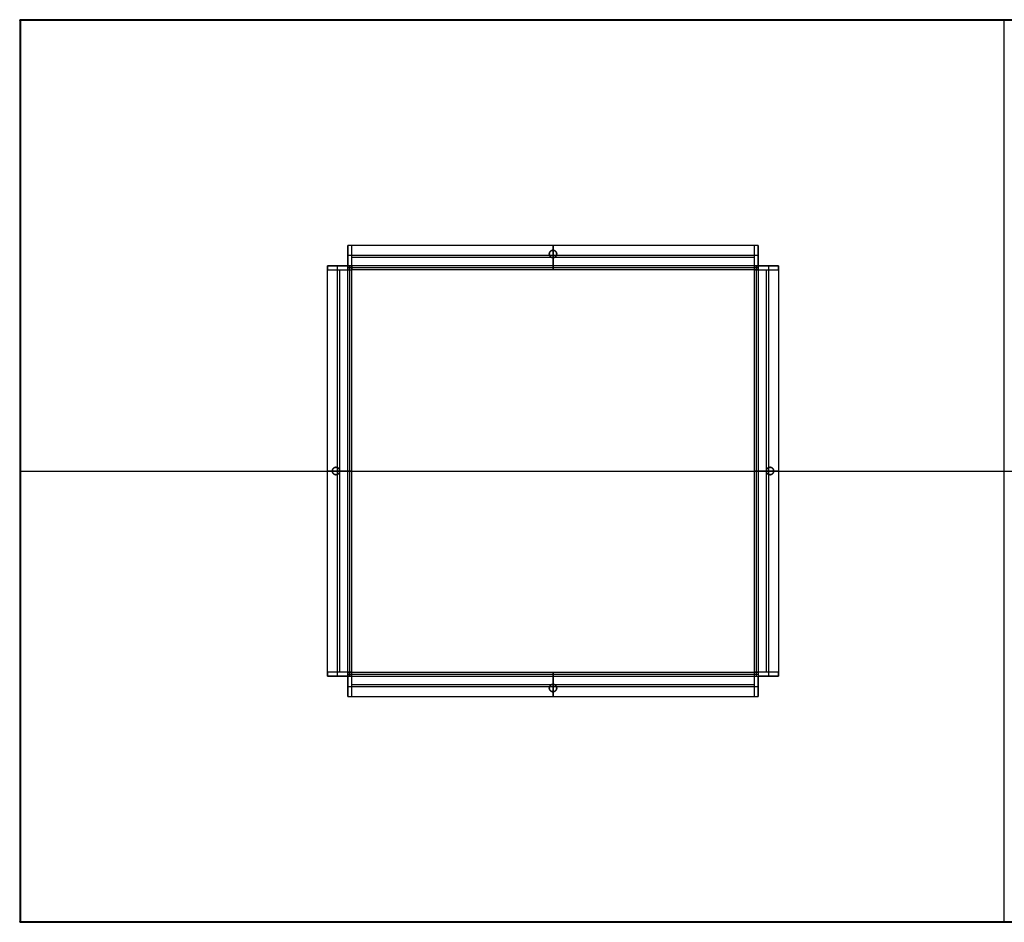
# Model space of a CAD drawing. Header units: millimetres. Extents: x -1200 to 1200, y -550 to 550.
# Tile 1 of 2: x -1200 to 0, y -550 to 550. Entities that reach past the tile are written whole.
import ezdxf

# ---------------------------------------------------------------- set-up
doc = ezdxf.new("R2010")
doc.units = ezdxf.units.MM
doc.header["$MEASUREMENT"] = 0
doc.layers.add('Default', color=7, linetype='Continuous', true_color=0x000000)

msp = doc.modelspace()

# ---------------------------------------------------------------- linework, layer by layer
at = {"layer": 'Default'}
for p, q in [((-1199, 549, 729), (-1199, -549, 729)), ((1199, 549, 729), (-1199, 549, 729)), ((-1199, 549, 749), (-1199, -549, 749)), ((1199, 549, 749), (-1199, 549, 749)), ((0, -549, 729), (0, 549, 729)), ((0, -549, 749), (0, 549, 749)), ((-800, 260, 699), (-800, 260, 704)), ((-800, 260, 39), (-800, 260, 34)), ((-300, 260, 699), (-300, 260, 704)), ((-300, 260, 39), (-300, 260, 34)), ((-810, 250, 39), (-810, 250, 34)), ((-810, 250, 699), (-810, 250, 704)), ((-800, 250, 714), (-800, 245, 714)), ((-800, 250, 24), (-795, 250, 24)), ((-305, 250, 714), (-300, 250, 714)), ((-300, 245, 24), (-300, 250, 24)), ((-290, 250, 39), (-290, 250, 34)), ((-290, 250, 699), (-290, 250, 704)), ((-1199, 0, 729), (1199, 0, 729)), ((-1199, 0, 749), (1199, 0, 749)), ((-810, -250, 39), (-810, -250, 34)), ((-810, -250, 699), (-810, -250, 704)), ((-800, -245, 24), (-800, -250, 24)), ((-795, -250, 714), (-800, -250, 714)), ((-305, -250, 714), (-300, -250, 714)), ((-300, -245, 24), (-300, -250, 24)), ((-290, -250, 699), (-290, -250, 704)), ((-290, -250, 39), (-290, -250, 34)), ((-800, -260, 699), (-800, -260, 704)), ((-800, -260, 39), (-800, -260, 34)), ((-300, -260, 699), (-300, -260, 704)), ((-300, -260, 39), (-300, -260, 34)), ((-1199, -549, 729), (1199, -549, 729)), ((-1199, -549, 749), (1199, -549, 749))]:
    msp.add_line(p, q, dxfattribs=at)
msp.add_lwpolyline([(-1200, -550), (1200, -550), (1200, 550), (-1200, 550)], close=True, dxfattribs=at)
for points in [[(-1200, 549, 730), (-1199.5, 549.5, 730), (-1199, 550, 730)], [(-1200, 549, 748), (-1199.5, 549.5, 748), (-1199, 550, 748)], [(-1199, 550, 739), (-1199.5, 549.5, 739), (-1200, 549, 739)], [(-1199, 549.5, 729.5), (-1199.5, 549.3, 729.8), (-1200, 549, 730)], [(-1200, 549, 748), (-1200, 0, 748), (-1200, -549, 748)], [(-1200, 549, 730), (-1200, 0, 730), (-1200, -549, 730)], [(-1200, 549, 748), (-1200, 549, 739), (-1200, 549, 730)], [(-1199, 549, 729), (-1199.5, 549, 729.5), (-1200, 549, 730)], [(-1199, 549, 749), (-1199.5, 549, 748.5), (-1200, 549, 748)], [(-1200, 549, 739), (-1200, 0, 739), (-1200, -549, 739)], [(-1199.5, 549.5, 748), (-1199.5, 549.5, 739), (-1199.5, 549.5, 730)], [(-1199.5, 549.5, 730), (-1199.5, 549.3, 729.8), (-1199.5, 549, 729.5)], [(-1199.5, 549, 748.5), (-1199.2, 549.3, 748.5), (-1199, 549.5, 748.5)], [(-1199.5, 549.5, 748), (-1199.2, 549.3, 748.5), (-1199, 549, 749)], [(-1199.5, 549, 729.5), (-1199.5, 0, 729.5), (-1199.5, -549, 729.5)], [(-1199.5, 549, 748.5), (-1199.5, 0, 748.5), (-1199.5, -549, 748.5)], [(1199, 550, 730), (0, 550, 730), (-1199, 550, 730)], [(1199, 550, 748), (0, 550, 748), (-1199, 550, 748)], [(-1199, 550, 748), (-1199, 550, 739), (-1199, 550, 730)], [(-1199, 550, 730), (-1199, 549.5, 729.5), (-1199, 549, 729)], [(-1199, 550, 748), (-1199, 549.5, 748.5), (-1199, 549, 749)], [(1199, 550, 739), (0, 550, 739), (-1199, 550, 739)], [(1199, 549.5, 729.5), (0, 549.5, 729.5), (-1199, 549.5, 729.5)], [(1199, 549.5, 748.5), (0, 549.5, 748.5), (-1199, 549.5, 748.5)], [(0, 550, 730), (0, 550, 739), (0, 550, 748)], [(0, 550, 730), (0, 549.5, 729.5), (0, 549, 729)], [(0, 550, 748), (0, 549.5, 748.5), (0, 549, 749)], [(-300, 275, 34), (-550, 275, 34), (-800, 275, 34)], [(-800, 275, 39), (-800, 275, 36.5), (-800, 275, 34)], [(-800, 275, 34), (-800, 262.5, 34), (-800, 250, 34)], [(-800, 275, 699), (-800, 262.5, 699), (-800, 250, 699)], [(-300, 275, 704), (-550, 275, 704), (-800, 275, 704)], [(-800, 250, 704), (-800, 262.5, 704), (-800, 275, 704)], [(-800, 275, 704), (-800, 275, 701.5), (-800, 275, 699)], [(-800, 275, 39), (-800, 275, 369), (-800, 275, 699)], [(-795, 275, 699), (-797.5, 275, 699), (-800, 275, 699)], [(-795, 275, 39), (-797.5, 275, 39), (-800, 275, 39)], [(-800, 275, 39), (-800, 262.5, 39), (-800, 250, 39)], [(-300, 275, 36.5), (-550, 275, 36.5), (-800, 275, 36.5)], [(-300, 275, 701.5), (-550, 275, 701.5), (-800, 275, 701.5)], [(-795, 275, 369), (-797.5, 275, 369), (-800, 275, 369)], [(-800, 275, 369), (-800, 262.5, 369), (-800, 250, 369)], [(-797.5, 275, 39), (-797.5, 275, 369), (-797.5, 275, 699)], [(-305, 275, 699), (-550, 275, 699), (-795, 275, 699)], [(-795, 275, 39), (-795, 275, 369), (-795, 275, 699)], [(-305, 275, 39), (-550, 275, 39), (-795, 275, 39)], [(-795, 250, 699), (-795, 262.5, 699), (-795, 275, 699)], [(-795, 250, 39), (-795, 262.5, 39), (-795, 275, 39)], [(-795, 245, 369), (-795, 260, 369), (-795, 275, 369)], [(-554.5, 264.5, 704), (-554.5, 264.5, 701.5), (-554.5, 264.5, 699)], [(-550, 275, 39), (-550, 275, 36.5), (-550, 275, 34)], [(-550, 275, 34), (-550, 262.5, 34), (-550, 250, 34)], [(-550, 245, 39), (-550, 260, 39), (-550, 275, 39)], [(-550, 275, 699), (-550, 272, 699), (-550, 269, 699)], [(-550, 269, 704), (-550, 272, 704), (-550, 275, 704)], [(-550, 275, 704), (-550, 275, 701.5), (-550, 275, 699)], [(-550, 269, 704), (-550, 269, 701.5), (-550, 269, 699)], [(-545.5, 264.5, 704), (-545.5, 264.5, 701.5), (-545.5, 264.5, 699)], [(-300, 275, 39), (-302.5, 275, 39), (-305, 275, 39)], [(-300, 275, 699), (-302.5, 275, 699), (-305, 275, 699)], [(-305, 275, 39), (-305, 275, 369), (-305, 275, 699)], [(-305, 275, 699), (-305, 262.5, 699), (-305, 250, 699)], [(-305, 275, 39), (-305, 262.5, 39), (-305, 250, 39)], [(-300, 275, 369), (-302.5, 275, 369), (-305, 275, 369)], [(-305, 275, 369), (-305, 260, 369), (-305, 245, 369)], [(-302.5, 275, 39), (-302.5, 275, 369), (-302.5, 275, 699)], [(-300, 275, 39), (-300, 275, 36.5), (-300, 275, 34)], [(-300, 275, 34), (-300, 262.5, 34), (-300, 250, 34)], [(-300, 250, 699), (-300, 262.5, 699), (-300, 275, 699)], [(-300, 250, 704), (-300, 262.5, 704), (-300, 275, 704)], [(-300, 275, 704), (-300, 275, 701.5), (-300, 275, 699)], [(-300, 275, 39), (-300, 275, 369), (-300, 275, 699)], [(-300, 250, 39), (-300, 262.5, 39), (-300, 275, 39)], [(-300, 250, 369), (-300, 262.5, 369), (-300, 275, 369)], [(-300, 262.5, 34), (-550, 262.5, 34), (-800, 262.5, 34)], [(-554, 262.5, 704), (-677, 262.5, 704), (-800, 262.5, 704)], [(-800, 262.5, 39), (-800, 262.5, 369), (-800, 262.5, 699)], [(-305, 260, 39), (-550, 260, 39), (-795, 260, 39)], [(-305, 260, 699), (-550, 260, 699), (-795, 260, 699)], [(-795, 260, 39), (-795, 260, 369), (-795, 260, 699)], [(-550, 260, 704), (-550, 260, 701.5), (-550, 260, 699)], [(-550, 260, 699), (-550, 252.5, 699), (-550, 245, 699)], [(-550, 250, 704), (-550, 255, 704), (-550, 260, 704)], [(-300, 262.5, 704), (-423, 262.5, 704), (-546, 262.5, 704)], [(-305, 260, 39), (-305, 260, 369), (-305, 260, 699)], [(-300, 262.5, 39), (-300, 262.5, 369), (-300, 262.5, 699)], [(-800, 250, 39), (-812.5, 250, 39), (-825, 250, 39)], [(-825, -250, 34), (-825, 0, 34), (-825, 250, 34)], [(-800, 250, 34), (-812.5, 250, 34), (-825, 250, 34)], [(-825, 250, 34), (-825, 250, 36.5), (-825, 250, 39)], [(-825, -250, 704), (-825, 0, 704), (-825, 250, 704)], [(-825, 250, 699), (-825, 250, 701.5), (-825, 250, 704)], [(-825, 250, 704), (-812.5, 250, 704), (-800, 250, 704)], [(-825, 250, 39), (-825, 250, 369), (-825, 250, 699)], [(-825, 250, 699), (-825, 247.5, 699), (-825, 245, 699)], [(-800, 250, 699), (-812.5, 250, 699), (-825, 250, 699)], [(-825, 250, 39), (-825, 247.5, 39), (-825, 245, 39)], [(-825, -250, 36.5), (-825, 0, 36.5), (-825, 250, 36.5)], [(-825, -250, 701.5), (-825, 0, 701.5), (-825, 250, 701.5)], [(-800, 250, 369), (-812.5, 250, 369), (-825, 250, 369)], [(-825, 250, 369), (-825, 247.5, 369), (-825, 245, 369)], [(-825, 247.5, 39), (-825, 247.5, 369), (-825, 247.5, 699)], [(-825, 245, 39), (-825, 245, 369), (-825, 245, 699)], [(-825, -245, 699), (-825, 0, 699), (-825, 245, 699)], [(-825, -245, 39), (-825, 0, 39), (-825, 245, 39)], [(-825, 245, 699), (-812.5, 245, 699), (-800, 245, 699)], [(-825, 245, 39), (-812.5, 245, 39), (-800, 245, 39)], [(-825, 245, 369), (-810, 245, 369), (-795, 245, 369)], [(-812.5, -250, 34), (-812.5, 0, 34), (-812.5, 250, 34)], [(-812.5, 4, 704), (-812.5, 127, 704), (-812.5, 250, 704)], [(-812.5, 250, 39), (-812.5, 250, 369), (-812.5, 250, 699)], [(-810, -245, 39), (-810, 0, 39), (-810, 245, 39)], [(-810, -245, 699), (-810, 0, 699), (-810, 245, 699)], [(-810, 245, 39), (-810, 245, 369), (-810, 245, 699)], [(-795, 250, 9), (-797.5, 250, 9), (-800, 250, 9)], [(-800, 250, 34), (-800, 250, 21.5), (-800, 250, 9)], [(-800, 245, 729), (-800, 247.5, 729), (-800, 250, 729)], [(-800, 250, 704), (-800, 250, 716.5), (-800, 250, 729)], [(-800, 250, 39), (-800, 250, 369), (-800, 250, 699)], [(-800, 245, 704), (-800, 247.5, 704), (-800, 250, 704)], [(-800, 250, 699), (-800, 250, 701.5), (-800, 250, 704)], [(-795, 250, 34), (-797.5, 250, 34), (-800, 250, 34)], [(-800, 250, 39), (-800, 250, 36.5), (-800, 250, 34)], [(-795, 250, 704), (-797.5, 250, 704), (-800, 250, 704)], [(-795, 250, 729), (-797.5, 250, 729), (-800, 250, 729)], [(-800, 245, 34), (-800, 247.5, 34), (-800, 250, 34)], [(-800, 245, 9), (-800, 247.5, 9), (-800, 250, 9)], [(-305, 250, 716.5), (-552.5, 250, 716.5), (-800, 250, 716.5)], [(-800, -245, 21.5), (-800, 2.5, 21.5), (-800, 250, 21.5)], [(-305, 247.5, 729), (-552.5, 247.5, 729), (-800, 247.5, 729)], [(-800, 245, 729), (-797.5, 245, 729), (-795, 245, 729)], [(-800, 245, 704), (-800, 245, 716.5), (-800, 245, 729)], [(-800, -245, 704), (-800, 0, 704), (-800, 245, 704)], [(-800, -245, 729), (-800, 0, 729), (-800, 245, 729)], [(-800, -245, 34), (-800, 0, 34), (-800, 245, 34)], [(-800, -245, 9), (-800, 0, 9), (-800, 245, 9)], [(-800, 245, 699), (-797.5, 245, 699), (-795, 245, 699)], [(-800, 245, 39), (-797.5, 245, 39), (-795, 245, 39)], [(-800, -250, 716.5), (-800, -2.5, 716.5), (-800, 245, 716.5)], [(-797.5, -245, 9), (-797.5, 2.5, 9), (-797.5, 250, 9)], [(-797.5, -250, 729), (-797.5, -2.5, 729), (-797.5, 245, 729)], [(-795, 250, 9), (-795, 247.5, 9), (-795, 245, 9)], [(-795, 250, 34), (-795, 250, 21.5), (-795, 250, 9)], [(-305, 250, 704), (-550, 250, 704), (-795, 250, 704)], [(-305, 250, 729), (-550, 250, 729), (-795, 250, 729)], [(-305, 250, 34), (-550, 250, 34), (-795, 250, 34)], [(-305, 250, 9), (-550, 250, 9), (-795, 250, 9)], [(-795, 245, 699), (-795, 247.5, 699), (-795, 250, 699)], [(-795, 245, 39), (-795, 247.5, 39), (-795, 250, 39)], [(-300, 250, 21.5), (-547.5, 250, 21.5), (-795, 250, 21.5)], [(-300, 247.5, 9), (-547.5, 247.5, 9), (-795, 247.5, 9)], [(-305, 245, 699), (-550, 245, 699), (-795, 245, 699)], [(-795, 245, 39), (-795, 245, 369), (-795, 245, 699)], [(-795, -245, 729), (-795, 0, 729), (-795, 245, 729)], [(-795, -245, 699), (-795, 0, 699), (-795, 245, 699)], [(-795, 245, 729), (-795, 245, 714), (-795, 245, 699)], [(-305, 245, 729), (-550, 245, 729), (-795, 245, 729)], [(-305, 245, 9), (-550, 245, 9), (-795, 245, 9)], [(-305, 245, 39), (-550, 245, 39), (-795, 245, 39)], [(-795, 245, 9), (-795, 245, 24), (-795, 245, 39)], [(-795, -245, 39), (-795, 0, 39), (-795, 245, 39)], [(-795, -245, 9), (-795, 0, 9), (-795, 245, 9)], [(-795, -245, 714), (-795, 0, 714), (-795, 245, 714)], [(-305, 245, 714), (-550, 245, 714), (-795, 245, 714)], [(-305, 245, 24), (-550, 245, 24), (-795, 245, 24)], [(-795, -245, 24), (-795, 0, 24), (-795, 245, 24)], [(-550, 245, 729), (-550, 247.5, 729), (-550, 250, 729)], [(-550, 250, 729), (-550, 250, 716.5), (-550, 250, 704)], [(-550, 250, 34), (-550, 250, 21.5), (-550, 250, 9)], [(-550, 250, 9), (-550, 247.5, 9), (-550, 245, 9)], [(-550, 245, 699), (-550, 245, 714), (-550, 245, 729)], [(-550, 245, 9), (-550, 245, 24), (-550, 245, 39)], [(-300, 250, 729), (-302.5, 250, 729), (-305, 250, 729)], [(-305, 250, 729), (-305, 247.5, 729), (-305, 245, 729)], [(-305, 250, 704), (-305, 250, 716.5), (-305, 250, 729)], [(-300, 250, 704), (-302.5, 250, 704), (-305, 250, 704)], [(-300, 250, 34), (-302.5, 250, 34), (-305, 250, 34)], [(-300, 250, 9), (-302.5, 250, 9), (-305, 250, 9)], [(-305, 250, 699), (-305, 247.5, 699), (-305, 245, 699)], [(-305, 250, 39), (-305, 247.5, 39), (-305, 245, 39)], [(-300, 245, 9), (-302.5, 245, 9), (-305, 245, 9)], [(-305, 245, 39), (-305, 245, 369), (-305, 245, 699)], [(-305, 245, 729), (-305, 245, 714), (-305, 245, 699)], [(-305, 245, 729), (-305, 0, 729), (-305, -245, 729)], [(-305, 245, 699), (-305, 0, 699), (-305, -245, 699)], [(-305, 245, 39), (-305, 0, 39), (-305, -245, 39)], [(-305, 245, 9), (-305, 245, 24), (-305, 245, 39)], [(-305, 245, 9), (-305, 0, 9), (-305, -245, 9)], [(-305, 245, 39), (-302.5, 245, 39), (-300, 245, 39)], [(-305, 245, 699), (-302.5, 245, 699), (-300, 245, 699)], [(-305, 245, 714), (-305, 0, 714), (-305, -245, 714)], [(-305, 245, 369), (-290, 245, 369), (-275, 245, 369)], [(-305, 245, 24), (-305, 0, 24), (-305, -245, 24)], [(-302.5, 250, 729), (-302.5, 0, 729), (-302.5, -250, 729)], [(-302.5, 245, 9), (-302.5, 0, 9), (-302.5, -245, 9)], [(-300, 250, 9), (-300, 250, 21.5), (-300, 250, 34)], [(-300, 250, 9), (-300, 247.5, 9), (-300, 245, 9)], [(-275, 250, 39), (-287.5, 250, 39), (-300, 250, 39)], [(-300, 250, 34), (-287.5, 250, 34), (-275, 250, 34)], [(-275, 250, 704), (-287.5, 250, 704), (-300, 250, 704)], [(-300, 250, 729), (-300, 250, 716.5), (-300, 250, 704)], [(-300, 250, 39), (-300, 250, 369), (-300, 250, 699)], [(-300, 250, 699), (-300, 250, 701.5), (-300, 250, 704)], [(-275, 250, 699), (-287.5, 250, 699), (-300, 250, 699)], [(-300, 250, 34), (-300, 247.5, 34), (-300, 245, 34)], [(-300, 250, 39), (-300, 250, 36.5), (-300, 250, 34)], [(-300, 250, 704), (-300, 247.5, 704), (-300, 245, 704)], [(-300, 250, 729), (-300, 247.5, 729), (-300, 245, 729)], [(-300, 250, 716.5), (-300, 0, 716.5), (-300, -250, 716.5)], [(-275, 250, 369), (-287.5, 250, 369), (-300, 250, 369)], [(-300, 245, 34), (-300, 245, 21.5), (-300, 245, 9)], [(-300, 245, 9), (-300, 0, 9), (-300, -245, 9)], [(-300, 245, 34), (-300, 0, 34), (-300, -245, 34)], [(-300, 245, 704), (-300, 0, 704), (-300, -245, 704)], [(-300, 245, 729), (-300, 0, 729), (-300, -245, 729)], [(-300, 245, 39), (-287.5, 245, 39), (-275, 245, 39)], [(-300, 245, 699), (-287.5, 245, 699), (-275, 245, 699)], [(-300, 245, 21.5), (-300, 0, 21.5), (-300, -245, 21.5)], [(-290, 245, 39), (-290, 0, 39), (-290, -245, 39)], [(-290, 245, 699), (-290, 122.5, 699), (-290, 0, 699)], [(-290, 245, 39), (-290, 245, 369), (-290, 245, 699)], [(-287.5, 250, 34), (-287.5, 0, 34), (-287.5, -250, 34)], [(-287.5, 250, 704), (-287.5, 127, 704), (-287.5, 4, 704)], [(-287.5, 250, 39), (-287.5, 250, 369), (-287.5, 250, 699)], [(-275, 245, 39), (-275, 247.5, 39), (-275, 250, 39)], [(-275, 250, 34), (-275, 0, 34), (-275, -250, 34)], [(-275, 250, 34), (-275, 250, 36.5), (-275, 250, 39)], [(-275, 250, 699), (-275, 250, 701.5), (-275, 250, 704)], [(-275, 250, 704), (-275, 0, 704), (-275, -250, 704)], [(-275, 245, 699), (-275, 247.5, 699), (-275, 250, 699)], [(-275, 250, 39), (-275, 250, 369), (-275, 250, 699)], [(-275, 250, 36.5), (-275, 0, 36.5), (-275, -250, 36.5)], [(-275, 250, 701.5), (-275, 0, 701.5), (-275, -250, 701.5)], [(-275, 245, 369), (-275, 247.5, 369), (-275, 250, 369)], [(-275, 247.5, 39), (-275, 247.5, 369), (-275, 247.5, 699)], [(-275, 245, 39), (-275, 245, 369), (-275, 245, 699)], [(-275, 245, 699), (-275, 0, 699), (-275, -245, 699)], [(-275, 245, 39), (-275, 0, 39), (-275, -245, 39)], [(-1200, 0, 730), (-1200, 0, 739), (-1200, 0, 748)], [(-1200, 0, 730), (-1199.5, 0, 729.5), (-1199, 0, 729)], [(-1200, 0, 748), (-1199.5, 0, 748.5), (-1199, 0, 749)], [(-825, 0, 39), (-810, 0, 39), (-795, 0, 39)], [(-800, 0, 34), (-812.5, 0, 34), (-825, 0, 34)], [(-825, 0, 34), (-825, 0, 36.5), (-825, 0, 39)], [(-825, 0, 699), (-825, 0, 701.5), (-825, 0, 704)], [(-825, 0, 704), (-822, 0, 704), (-819, 0, 704)], [(-819, 0, 699), (-822, 0, 699), (-825, 0, 699)], [(-819, 0, 704), (-819, 0, 701.5), (-819, 0, 699)], [(-814.5, 4.5, 704), (-814.5, 4.5, 701.5), (-814.5, 4.5, 699)], [(-810, 0, 704), (-805, 0, 704), (-800, 0, 704)], [(-795, 0, 699), (-802.5, 0, 699), (-810, 0, 699)], [(-795, 0, 9), (-797.5, 0, 9), (-800, 0, 9)], [(-800, 0, 704), (-800, 0, 716.5), (-800, 0, 729)], [(-800, 0, 729), (-797.5, 0, 729), (-795, 0, 729)], [(-800, 0, 9), (-800, 0, 21.5), (-800, 0, 34)], [(-795, 0, 729), (-795, 0, 714), (-795, 0, 699)], [(-795, 0, 39), (-795, 0, 24), (-795, 0, 9)], [(-275, 0, 39), (-290, 0, 39), (-305, 0, 39)], [(-300, 0, 729), (-302.5, 0, 729), (-305, 0, 729)], [(-305, 0, 729), (-305, 0, 714), (-305, 0, 699)], [(-305, 0, 699), (-297.5, 0, 699), (-290, 0, 699)], [(-305, 0, 39), (-305, 0, 24), (-305, 0, 9)], [(-305, 0, 9), (-302.5, 0, 9), (-300, 0, 9)], [(-300, 0, 34), (-287.5, 0, 34), (-275, 0, 34)], [(-290, 0, 704), (-295, 0, 704), (-300, 0, 704)], [(-300, 0, 704), (-300, 0, 716.5), (-300, 0, 729)], [(-300, 0, 9), (-300, 0, 21.5), (-300, 0, 34)], [(-285.5, 4.5, 704), (-285.5, 4.5, 701.5), (-285.5, 4.5, 699)], [(-275, 0, 704), (-278, 0, 704), (-281, 0, 704)], [(-281, 0, 699), (-278, 0, 699), (-275, 0, 699)], [(-275, 0, 34), (-275, 0, 36.5), (-275, 0, 39)], [(-275, 0, 699), (-275, 0, 701.5), (-275, 0, 704)], [(-814.5, -4.5, 704), (-814.5, -4.5, 701.5), (-814.5, -4.5, 699)], [(-812.5, -250, 704), (-812.5, -127, 704), (-812.5, -4, 704)], [(-810, 0, 704), (-810, 0, 701.5), (-810, 0, 699)], [(-290, 0, 704), (-290, 0, 701.5), (-290, 0, 699)], [(-290, 0, 699), (-290, -122.5, 699), (-290, -245, 699)], [(-287.5, -4, 704), (-287.5, -127, 704), (-287.5, -250, 704)], [(-285.5, -4.5, 704), (-285.5, -4.5, 701.5), (-285.5, -4.5, 699)], [(-281, 0, 704), (-281, 0, 701.5), (-281, 0, 699)], [(-825, -245, 39), (-825, -247.5, 39), (-825, -250, 39)], [(-825, -245, 699), (-825, -247.5, 699), (-825, -250, 699)], [(-825, -245, 39), (-825, -245, 369), (-825, -245, 699)], [(-800, -245, 39), (-812.5, -245, 39), (-825, -245, 39)], [(-800, -245, 699), (-812.5, -245, 699), (-825, -245, 699)], [(-825, -245, 369), (-825, -247.5, 369), (-825, -250, 369)], [(-795, -245, 369), (-810, -245, 369), (-825, -245, 369)], [(-825, -247.5, 39), (-825, -247.5, 369), (-825, -247.5, 699)], [(-825, -250, 39), (-812.5, -250, 39), (-800, -250, 39)], [(-800, -250, 34), (-812.5, -250, 34), (-825, -250, 34)], [(-825, -250, 34), (-825, -250, 36.5), (-825, -250, 39)], [(-825, -250, 699), (-825, -250, 701.5), (-825, -250, 704)], [(-825, -250, 704), (-812.5, -250, 704), (-800, -250, 704)], [(-825, -250, 39), (-825, -250, 369), (-825, -250, 699)], [(-825, -250, 699), (-812.5, -250, 699), (-800, -250, 699)], [(-825, -250, 369), (-812.5, -250, 369), (-800, -250, 369)], [(-812.5, -250, 39), (-812.5, -250, 369), (-812.5, -250, 699)], [(-810, -245, 39), (-810, -245, 369), (-810, -245, 699)], [(-800, -250, 9), (-800, -247.5, 9), (-800, -245, 9)], [(-800, -245, 9), (-797.5, -245, 9), (-795, -245, 9)], [(-800, -245, 34), (-800, -245, 21.5), (-800, -245, 9)], [(-800, -250, 34), (-800, -247.5, 34), (-800, -245, 34)], [(-800, -250, 704), (-800, -247.5, 704), (-800, -245, 704)], [(-800, -250, 729), (-800, -247.5, 729), (-800, -245, 729)], [(-795, -245, 39), (-797.5, -245, 39), (-800, -245, 39)], [(-795, -245, 699), (-797.5, -245, 699), (-800, -245, 699)], [(-800, -247.5, 9), (-550, -247.5, 9), (-300, -247.5, 9)], [(-800, -275, 34), (-800, -262.5, 34), (-800, -250, 34)], [(-800, -250, 9), (-800, -250, 21.5), (-800, -250, 34)], [(-800, -250, 729), (-800, -250, 716.5), (-800, -250, 704)], [(-800, -250, 729), (-797.5, -250, 729), (-795, -250, 729)], [(-800, -250, 699), (-800, -262.5, 699), (-800, -275, 699)], [(-800, -250, 704), (-800, -262.5, 704), (-800, -275, 704)], [(-800, -250, 39), (-800, -250, 369), (-800, -250, 699)], [(-800, -250, 704), (-797.5, -250, 704), (-795, -250, 704)], [(-800, -250, 699), (-800, -250, 701.5), (-800, -250, 704)], [(-800, -250, 39), (-800, -250, 36.5), (-800, -250, 34)], [(-800, -250, 39), (-800, -262.5, 39), (-800, -275, 39)], [(-800, -250, 34), (-797.5, -250, 34), (-795, -250, 34)], [(-800, -250, 9), (-797.5, -250, 9), (-795, -250, 9)], [(-800, -250, 21.5), (-550, -250, 21.5), (-300, -250, 21.5)], [(-800, -250, 369), (-800, -262.5, 369), (-800, -275, 369)], [(-795, -250, 729), (-795, -247.5, 729), (-795, -245, 729)], [(-795, -245, 39), (-795, -245, 369), (-795, -245, 699)], [(-795, -245, 699), (-550, -245, 699), (-305, -245, 699)], [(-795, -245, 729), (-795, -245, 714), (-795, -245, 699)], [(-795, -245, 729), (-550, -245, 729), (-305, -245, 729)], [(-795, -245, 9), (-795, -245, 24), (-795, -245, 39)], [(-795, -245, 9), (-550, -245, 9), (-305, -245, 9)], [(-795, -245, 39), (-550, -245, 39), (-305, -245, 39)], [(-795, -250, 699), (-795, -247.5, 699), (-795, -245, 699)], [(-795, -250, 39), (-795, -247.5, 39), (-795, -245, 39)], [(-795, -245, 24), (-550, -245, 24), (-305, -245, 24)], [(-795, -275, 369), (-795, -260, 369), (-795, -245, 369)], [(-795, -245, 714), (-550, -245, 714), (-305, -245, 714)], [(-795, -247.5, 729), (-550, -247.5, 729), (-305, -247.5, 729)], [(-795, -250, 704), (-795, -250, 716.5), (-795, -250, 729)], [(-795, -250, 729), (-550, -250, 729), (-305, -250, 729)], [(-795, -250, 704), (-550, -250, 704), (-305, -250, 704)], [(-795, -250, 34), (-550, -250, 34), (-305, -250, 34)], [(-795, -250, 9), (-550, -250, 9), (-305, -250, 9)], [(-795, -275, 699), (-795, -262.5, 699), (-795, -250, 699)], [(-795, -275, 39), (-795, -262.5, 39), (-795, -250, 39)], [(-795, -250, 716.5), (-550, -250, 716.5), (-305, -250, 716.5)], [(-550, -250, 9), (-550, -247.5, 9), (-550, -245, 9)], [(-550, -245, 9), (-550, -245, 24), (-550, -245, 39)], [(-550, -245, 39), (-550, -260, 39), (-550, -275, 39)], [(-550, -260, 699), (-550, -252.5, 699), (-550, -245, 699)], [(-550, -245, 699), (-550, -245, 714), (-550, -245, 729)], [(-550, -245, 729), (-550, -247.5, 729), (-550, -250, 729)], [(-550, -275, 34), (-550, -262.5, 34), (-550, -250, 34)], [(-550, -250, 34), (-550, -250, 21.5), (-550, -250, 9)], [(-550, -250, 704), (-550, -255, 704), (-550, -260, 704)], [(-550, -250, 729), (-550, -250, 716.5), (-550, -250, 704)], [(-305, -245, 39), (-305, -245, 369), (-305, -245, 699)], [(-305, -245, 699), (-305, -245, 714), (-305, -245, 729)], [(-305, -245, 729), (-305, -247.5, 729), (-305, -250, 729)], [(-305, -245, 39), (-305, -245, 24), (-305, -245, 9)], [(-305, -245, 9), (-302.5, -245, 9), (-300, -245, 9)], [(-300, -245, 699), (-302.5, -245, 699), (-305, -245, 699)], [(-305, -245, 699), (-305, -247.5, 699), (-305, -250, 699)], [(-300, -245, 39), (-302.5, -245, 39), (-305, -245, 39)], [(-305, -245, 39), (-305, -247.5, 39), (-305, -250, 39)], [(-275, -245, 369), (-290, -245, 369), (-305, -245, 369)], [(-305, -245, 369), (-305, -260, 369), (-305, -275, 369)], [(-305, -250, 729), (-302.5, -250, 729), (-300, -250, 729)], [(-305, -250, 729), (-305, -250, 716.5), (-305, -250, 704)], [(-305, -250, 704), (-302.5, -250, 704), (-300, -250, 704)], [(-305, -250, 34), (-302.5, -250, 34), (-300, -250, 34)], [(-305, -250, 9), (-302.5, -250, 9), (-300, -250, 9)], [(-305, -250, 699), (-305, -262.5, 699), (-305, -275, 699)], [(-305, -250, 39), (-305, -262.5, 39), (-305, -275, 39)], [(-300, -245, 9), (-300, -247.5, 9), (-300, -250, 9)], [(-300, -245, 9), (-300, -245, 21.5), (-300, -245, 34)], [(-300, -245, 34), (-300, -247.5, 34), (-300, -250, 34)], [(-300, -245, 704), (-300, -247.5, 704), (-300, -250, 704)], [(-300, -245, 729), (-300, -247.5, 729), (-300, -250, 729)], [(-275, -245, 699), (-287.5, -245, 699), (-300, -245, 699)], [(-275, -245, 39), (-287.5, -245, 39), (-300, -245, 39)], [(-300, -275, 34), (-300, -262.5, 34), (-300, -250, 34)], [(-300, -250, 9), (-300, -250, 21.5), (-300, -250, 34)], [(-300, -250, 39), (-287.5, -250, 39), (-275, -250, 39)], [(-300, -250, 34), (-287.5, -250, 34), (-275, -250, 34)], [(-275, -250, 704), (-287.5, -250, 704), (-300, -250, 704)], [(-300, -250, 729), (-300, -250, 716.5), (-300, -250, 704)], [(-300, -275, 699), (-300, -262.5, 699), (-300, -250, 699)], [(-300, -250, 704), (-300, -262.5, 704), (-300, -275, 704)], [(-300, -250, 39), (-300, -250, 369), (-300, -250, 699)], [(-300, -250, 704), (-300, -250, 701.5), (-300, -250, 699)], [(-300, -250, 699), (-287.5, -250, 699), (-275, -250, 699)], [(-300, -250, 34), (-300, -250, 36.5), (-300, -250, 39)], [(-300, -275, 39), (-300, -262.5, 39), (-300, -250, 39)], [(-300, -275, 369), (-300, -262.5, 369), (-300, -250, 369)], [(-300, -250, 369), (-287.5, -250, 369), (-275, -250, 369)], [(-290, -245, 39), (-290, -245, 369), (-290, -245, 699)], [(-287.5, -250, 39), (-287.5, -250, 369), (-287.5, -250, 699)], [(-275, -245, 39), (-275, -245, 369), (-275, -245, 699)], [(-275, -250, 699), (-275, -247.5, 699), (-275, -245, 699)], [(-275, -250, 39), (-275, -247.5, 39), (-275, -245, 39)], [(-275, -250, 369), (-275, -247.5, 369), (-275, -245, 369)], [(-275, -247.5, 39), (-275, -247.5, 369), (-275, -247.5, 699)], [(-275, -250, 34), (-275, -250, 36.5), (-275, -250, 39)], [(-275, -250, 699), (-275, -250, 701.5), (-275, -250, 704)], [(-275, -250, 39), (-275, -250, 369), (-275, -250, 699)], [(-800, -262.5, 34), (-550, -262.5, 34), (-300, -262.5, 34)], [(-800, -262.5, 704), (-677, -262.5, 704), (-554, -262.5, 704)], [(-800, -262.5, 39), (-800, -262.5, 369), (-800, -262.5, 699)], [(-795, -260, 39), (-550, -260, 39), (-305, -260, 39)], [(-795, -260, 699), (-672.5, -260, 699), (-550, -260, 699)], [(-795, -260, 39), (-795, -260, 369), (-795, -260, 699)], [(-550, -260, 704), (-550, -260, 701.5), (-550, -260, 699)], [(-550, -260, 699), (-427.5, -260, 699), (-305, -260, 699)], [(-546, -262.5, 704), (-423, -262.5, 704), (-300, -262.5, 704)], [(-305, -260, 39), (-305, -260, 369), (-305, -260, 699)], [(-300, -262.5, 39), (-300, -262.5, 369), (-300, -262.5, 699)], [(-800, -275, 39), (-800, -275, 36.5), (-800, -275, 34)], [(-800, -275, 34), (-550, -275, 34), (-300, -275, 34)], [(-800, -275, 39), (-797.5, -275, 39), (-795, -275, 39)], [(-800, -275, 699), (-797.5, -275, 699), (-795, -275, 699)], [(-800, -275, 704), (-550, -275, 704), (-300, -275, 704)], [(-800, -275, 704), (-800, -275, 701.5), (-800, -275, 699)], [(-800, -275, 39), (-800, -275, 369), (-800, -275, 699)], [(-800, -275, 36.5), (-550, -275, 36.5), (-300, -275, 36.5)], [(-800, -275, 701.5), (-550, -275, 701.5), (-300, -275, 701.5)], [(-800, -275, 369), (-797.5, -275, 369), (-795, -275, 369)], [(-797.5, -275, 39), (-797.5, -275, 369), (-797.5, -275, 699)], [(-795, -275, 39), (-795, -275, 369), (-795, -275, 699)], [(-795, -275, 699), (-550, -275, 699), (-305, -275, 699)], [(-795, -275, 39), (-550, -275, 39), (-305, -275, 39)], [(-554.5, -264.5, 704), (-554.5, -264.5, 701.5), (-554.5, -264.5, 699)], [(-550, -275, 699), (-550, -272, 699), (-550, -269, 699)], [(-550, -269, 704), (-550, -272, 704), (-550, -275, 704)], [(-550, -269, 704), (-550, -269, 701.5), (-550, -269, 699)], [(-550, -275, 39), (-550, -275, 36.5), (-550, -275, 34)], [(-550, -275, 704), (-550, -275, 701.5), (-550, -275, 699)], [(-545.5, -264.5, 704), (-545.5, -264.5, 701.5), (-545.5, -264.5, 699)], [(-305, -275, 39), (-305, -275, 369), (-305, -275, 699)], [(-305, -275, 699), (-302.5, -275, 699), (-300, -275, 699)], [(-305, -275, 39), (-302.5, -275, 39), (-300, -275, 39)], [(-305, -275, 369), (-302.5, -275, 369), (-300, -275, 369)], [(-302.5, -275, 39), (-302.5, -275, 369), (-302.5, -275, 699)], [(-300, -275, 39), (-300, -275, 36.5), (-300, -275, 34)], [(-300, -275, 704), (-300, -275, 701.5), (-300, -275, 699)], [(-300, -275, 39), (-300, -275, 369), (-300, -275, 699)], [(-1200, -549, 730), (-1200, -549, 739), (-1200, -549, 748)], [(-1200, -549, 730), (-1199.5, -549.5, 730), (-1199, -550, 730)], [(-1200, -549, 748), (-1199.5, -549, 748.5), (-1199, -549, 749)], [(-1200, -549, 730), (-1199.5, -549, 729.5), (-1199, -549, 729)], [(-1199, -550, 748), (-1199.5, -549.5, 748), (-1200, -549, 748)], [(-1199, -550, 739), (-1199.5, -549.5, 739), (-1200, -549, 739)], [(-1199, -549.5, 729.5), (-1199.5, -549.3, 729.8), (-1200, -549, 730)], [(-1199, -549.5, 748.5), (-1199.5, -549.3, 748.2), (-1200, -549, 748)], [(-1199.5, -549, 729.5), (-1199.5, -549.3, 729.8), (-1199.5, -549.5, 730)], [(-1199.5, -549, 748.5), (-1199.5, -549.3, 748.2), (-1199.5, -549.5, 748)], [(-1199.5, -549.5, 730), (-1199.5, -549.5, 739), (-1199.5, -549.5, 748)], [(-1199, -549, 729), (-1199, -549.5, 729.5), (-1199, -550, 730)], [(-1199, -549, 749), (-1199, -549.5, 748.5), (-1199, -550, 748)], [(-1199, -549.5, 729.5), (0, -549.5, 729.5), (1199, -549.5, 729.5)], [(-1199, -549.5, 748.5), (0, -549.5, 748.5), (1199, -549.5, 748.5)], [(-1199, -550, 748), (0, -550, 748), (1199, -550, 748)], [(-1199, -550, 730), (0, -550, 730), (1199, -550, 730)], [(-1199, -550, 730), (-1199, -550, 739), (-1199, -550, 748)], [(-1199, -550, 739), (0, -550, 739), (1199, -550, 739)], [(0, -550, 730), (0, -550, 739), (0, -550, 748)]]:
    msp.add_open_spline(points, degree=2, dxfattribs=at)
for points, weights, knots in [([(-550, 260, 699), (-545.5, 260, 699), (-545.5, 264.5, 699), (-545.5, 269, 699), (-550, 269, 699), (-554.5, 269, 699), (-554.5, 264.5, 699), (-554.5, 260, 699), (-550, 260, 699)], [1, 0.707106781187, 1, 0.707106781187, 1, 0.707106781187, 1, 0.707106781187, 1], [0, 0, 0, 7.068583, 7.068583, 14.137167, 14.137167, 21.20575, 21.20575, 28.274334, 28.274334, 28.274334]), ([(-550, 260, 704), (-554.5, 260, 704), (-554.5, 264.5, 704), (-554.5, 269, 704), (-550, 269, 704), (-545.5, 269, 704), (-545.5, 264.5, 704), (-545.5, 260, 704), (-550, 260, 704)], [1, 0.707106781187, 1, 0.707106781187, 1, 0.707106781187, 1, 0.707106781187, 1], [-28.274334, -28.274334, -28.274334, -21.20575, -21.20575, -14.137167, -14.137167, -7.068583, -7.068583, 0, 0, 0]), ([(-550, 260, 702), (-554.5, 260, 702), (-554.5, 264.5, 702), (-554.5, 269, 702), (-550, 269, 702), (-545.5, 269, 702), (-545.5, 264.5, 702), (-545.5, 260, 702), (-550, 260, 702)], [1, 0.707106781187, 1, 0.707106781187, 1, 0.707106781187, 1, 0.707106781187, 1], [-28.274334, -28.274334, -28.274334, -21.20575, -21.20575, -14.137167, -14.137167, -7.068583, -7.068583, 0, 0, 0]), ([(-810, 0, 704), (-810, -4.5, 704), (-814.5, -4.5, 704), (-819, -4.5, 704), (-819, 0, 704), (-819, 4.5, 704), (-814.5, 4.5, 704), (-810, 4.5, 704), (-810, 0, 704)], [1, 0.707106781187, 1, 0.707106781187, 1, 0.707106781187, 1, 0.707106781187, 1], [-28.274334, -28.274334, -28.274334, -21.20575, -21.20575, -14.137167, -14.137167, -7.068583, -7.068583, 0, 0, 0]), ([(-810, 0, 699), (-810, 4.5, 699), (-814.5, 4.5, 699), (-819, 4.5, 699), (-819, 0, 699), (-819, -4.5, 699), (-814.5, -4.5, 699), (-810, -4.5, 699), (-810, 0, 699)], [1, 0.707106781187, 1, 0.707106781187, 1, 0.707106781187, 1, 0.707106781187, 1], [0, 0, 0, 7.068583, 7.068583, 14.137167, 14.137167, 21.20575, 21.20575, 28.274334, 28.274334, 28.274334]), ([(-810, 0, 702), (-810, -4.5, 702), (-814.5, -4.5, 702), (-819, -4.5, 702), (-819, 0, 702), (-819, 4.5, 702), (-814.5, 4.5, 702), (-810, 4.5, 702), (-810, 0, 702)], [1, 0.707106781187, 1, 0.707106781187, 1, 0.707106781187, 1, 0.707106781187, 1], [-28.274334, -28.274334, -28.274334, -21.20575, -21.20575, -14.137167, -14.137167, -7.068583, -7.068583, 0, 0, 0]), ([(-290, 0, 704), (-290, 4.5, 704), (-285.5, 4.5, 704), (-281, 4.5, 704), (-281, 0, 704), (-281, -4.5, 704), (-285.5, -4.5, 704), (-290, -4.5, 704), (-290, 0, 704)], [1, 0.707106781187, 1, 0.707106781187, 1, 0.707106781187, 1, 0.707106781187, 1], [-28.274334, -28.274334, -28.274334, -21.20575, -21.20575, -14.137167, -14.137167, -7.068583, -7.068583, 0, 0, 0]), ([(-290, 0, 699), (-290, -4.5, 699), (-285.5, -4.5, 699), (-281, -4.5, 699), (-281, 0, 699), (-281, 4.5, 699), (-285.5, 4.5, 699), (-290, 4.5, 699), (-290, 0, 699)], [1, 0.707106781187, 1, 0.707106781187, 1, 0.707106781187, 1, 0.707106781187, 1], [0, 0, 0, 7.068583, 7.068583, 14.137167, 14.137167, 21.20575, 21.20575, 28.274334, 28.274334, 28.274334]), ([(-290, 0, 702), (-290, 4.5, 702), (-285.5, 4.5, 702), (-281, 4.5, 702), (-281, 0, 702), (-281, -4.5, 702), (-285.5, -4.5, 702), (-290, -4.5, 702), (-290, 0, 702)], [1, 0.707106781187, 1, 0.707106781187, 1, 0.707106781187, 1, 0.707106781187, 1], [-28.274334, -28.274334, -28.274334, -21.20575, -21.20575, -14.137167, -14.137167, -7.068583, -7.068583, 0, 0, 0]), ([(-550, -260, 704), (-545.5, -260, 704), (-545.5, -264.5, 704), (-545.5, -269, 704), (-550, -269, 704), (-554.5, -269, 704), (-554.5, -264.5, 704), (-554.5, -260, 704), (-550, -260, 704)], [1, 0.707106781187, 1, 0.707106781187, 1, 0.707106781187, 1, 0.707106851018, 0.999999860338], [-28.274334, -28.274334, -28.274334, -21.20575, -21.20575, -14.137166, -14.137166, -7.068582, -7.068582, 0, 0, 0]), ([(-550, -260, 699), (-554.5, -260, 699), (-554.5, -264.5, 699), (-554.5, -269, 699), (-550, -269, 699), (-545.5, -269, 699), (-545.5, -264.5, 699), (-545.5, -260, 699), (-550, -260, 699)], [1, 0.707106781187, 1, 0.707106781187, 1, 0.707106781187, 1, 0.707106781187, 1], [0, 0, 0, 7.068583, 7.068583, 14.137167, 14.137167, 21.20575, 21.20575, 28.274334, 28.274334, 28.274334]), ([(-550, -260, 702), (-545.5, -260, 702), (-545.5, -264.5, 702), (-545.5, -269, 702), (-550, -269, 702), (-554.5, -269, 702), (-554.5, -264.5, 702), (-554.5, -260, 702), (-550, -260, 702)], [1, 0.707106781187, 1, 0.707106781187, 1, 0.707106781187, 1, 0.707106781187, 1], [-28.274334, -28.274334, -28.274334, -21.20575, -21.20575, -14.137167, -14.137167, -7.068583, -7.068583, 0, 0, 0])]:
    msp.add_rational_spline(points, weights, degree=2, knots=knots, dxfattribs=at)

doc.saveas('drawing.dxf')
